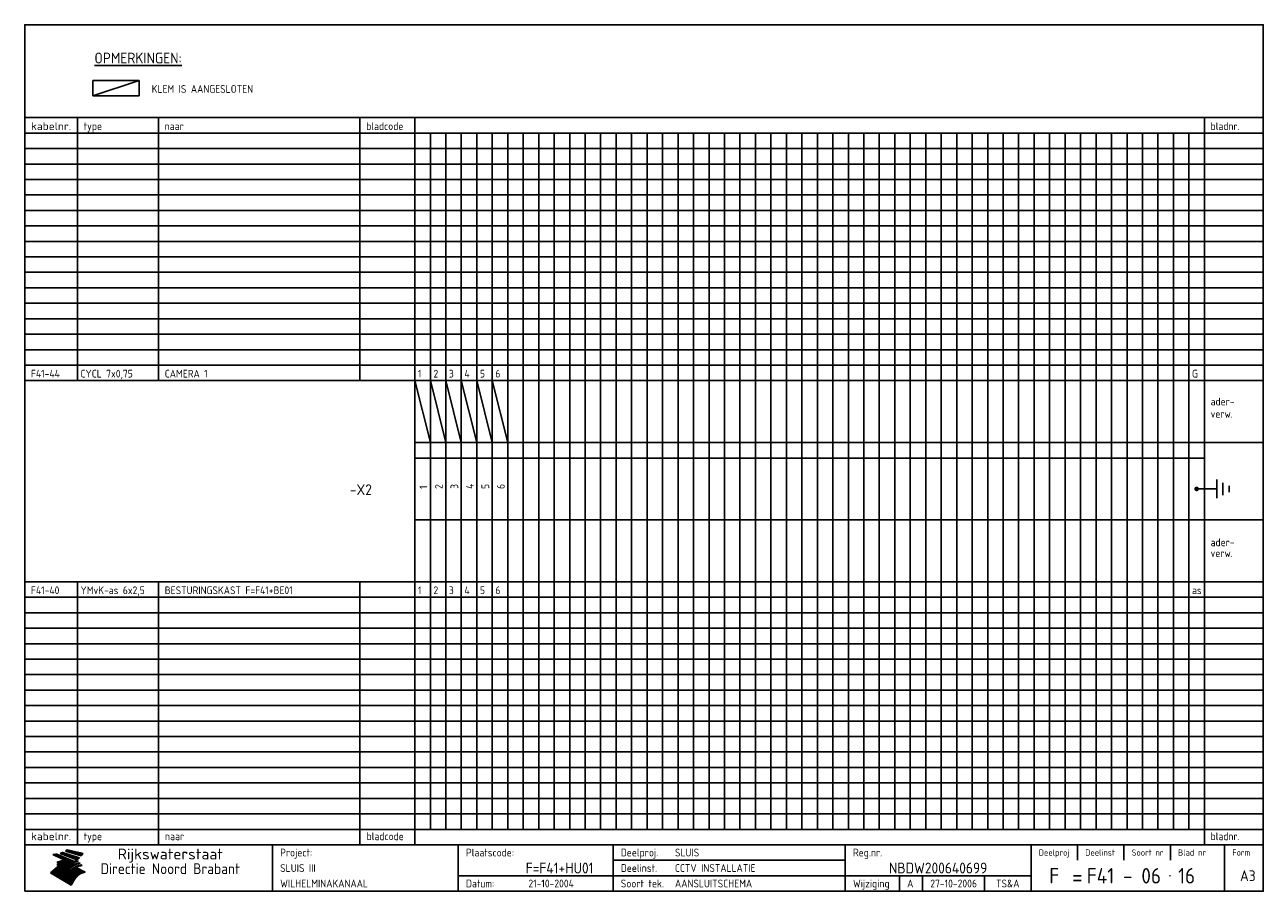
# Model space of a CAD drawing. Extents: x 10 to 410, y 10 to 290.
import ezdxf
from ezdxf.enums import TextEntityAlignment as Align

# ---------------------------------------------------------------- set-up
doc = ezdxf.new("R2010")
doc.units = 0
doc.header["$LTSCALE"] = 10
doc.header["$MEASUREMENT"] = 0
doc.layers.get('0').update_dxf_attribs({"linetype": 'CONTINUOUS'})
for name, color, linetype in [('0-25', 7, 'CONTINUOUS'), ('0-35', 2, 'CONTINUOUS'), ('0-50', 3, 'CONTINUOUS'), ('B-25', 7, 'CONTINUOUS'), ('B-35', 2, 'CONTINUOUS')]:
    doc.layers.add(name, color=color, linetype=linetype)
doc.styles.add('ISO', font='iso.shx')
doc.styles.get("Standard").update_dxf_attribs({"font": 'iso.shx'})

# ---------------------------------------------------------------- blocks, each defined once
blk = doc.blocks.new('KADER-A3')
at = {"layer": '0-25'}
for p, q in [((410, 35), (10, 35)), ((410, 30), (10, 30)), ((350, 25), (350, 20)), ((365, 25), (365, 20)), ((380, 25), (380, 20)), ((200, 20), (275, 20)), ((150, 15), (335, 15)), ((292.5, 15), (292.5, 10)), ((300, 15), (300, 10)), ((320, 15), (320, 10))]:
    blk.add_line(p, q, dxfattribs=at)
at = {"layer": '0-25', "color": 7}
for p, q in [((19.1, 21.89), (25.12, 19)), ((19.1, 21.89), (25.12, 19)), ((19.17, 21.86), (20.7, 21.86)), ((19.29, 21.8), (20.83, 21.8)), ((19.4, 21.75), (20.96, 21.75)), ((19.52, 21.69), (21.09, 21.69)), ((19.64, 21.63), (21.22, 21.63)), ((19.74, 21.92), (20.56, 21.92)), ((19.75, 21.58), (21.36, 21.58)), ((19.87, 21.52), (21.49, 21.52)), ((19.99, 21.47), (21.62, 21.47)), ((20.11, 21.41), (21.75, 21.41)), ((20.22, 21.35), (21.88, 21.35)), ((20.25, 21.97), (20.43, 21.97)), ((20.34, 21.3), (22.02, 21.3)), ((20.38, 21.99), (26.02, 19.59)), ((20.38, 21.99), (26.02, 19.59)), ((20.46, 21.24), (22.15, 21.24)), ((20.57, 21.18), (22.28, 21.18)), ((20.69, 21.13), (22.41, 21.13)), ((20.81, 21.07), (22.55, 21.07)), ((20.92, 21.02), (22.68, 21.02)), ((21.04, 20.96), (22.81, 20.96)), ((21.16, 20.9), (22.94, 20.9)), ((21.27, 20.85), (23.07, 20.85)), ((21.39, 20.79), (23.21, 20.79)), ((21.47, 22.25), (26.83, 20.19)), ((21.47, 22.25), (26.83, 20.19)), ((21.49, 22.25), (23.07, 22.25)), ((21.51, 20.73), (23.34, 20.73)), ((21.6, 22.2), (23.25, 22.2)), ((21.63, 20.68), (23.47, 20.68)), ((21.65, 22.31), (22.89, 22.31)), ((21.74, 20.62), (23.6, 20.62)), ((21.75, 22.14), (23.42, 22.14)), ((21.8, 22.37), (22.71, 22.37)), ((21.86, 20.57), (23.73, 20.57)), ((21.9, 22.08), (23.6, 22.08)), ((21.94, 22.42), (22.53, 22.42)), ((21.98, 20.51), (23.87, 20.51)), ((22.04, 22.03), (23.78, 22.03)), ((22.06, 22.48), (22.36, 22.48)), ((22.09, 20.45), (24, 20.45)), ((22.18, 22.53), (27.65, 20.8)), ((22.18, 22.53), (27.65, 20.8)), ((22.19, 21.97), (23.96, 21.97)), ((22.21, 20.4), (24.13, 20.4)), ((22.33, 20.34), (24.26, 20.34)), ((22.34, 21.92), (24.13, 21.92)), ((22.37, 20), (23.08, 20)), ((22.44, 20.28), (24.4, 20.28)), ((22.48, 21.86), (24.31, 21.86)), ((22.49, 20.06), (23.04, 20.06)), ((22.56, 20.23), (24.53, 20.23)), ((22.61, 20.12), (22.93, 20.12)), ((22.63, 21.8), (24.49, 21.8)), ((22.68, 20.17), (24.66, 20.17)), ((22.71, 20.17), (22.82, 20.17)), ((23.11, 20.02), (22.77, 20.2)), ((23.11, 20.02), (22.77, 20.2)), ((22.78, 21.75), (24.67, 21.75)), ((22.79, 20.12), (24.79, 20.12)), ((22.91, 20.06), (24.92, 20.06)), ((22.92, 21.69), (24.85, 21.69)), ((23.03, 20), (25.06, 20)), ((23.07, 21.63), (25.02, 21.63)), ((23.14, 22.99), (28.22, 21.46)), ((23.14, 22.99), (28.22, 21.46)), ((23.15, 22.98), (25.33, 22.98)), ((23.22, 21.58), (25.2, 21.58)), ((23.23, 23.04), (25.09, 23.04)), ((23.32, 23.1), (24.84, 23.1)), ((23.34, 22.93), (25.57, 22.93)), ((23.36, 21.52), (25.38, 21.52)), ((23.4, 23.15), (24.6, 23.15)), ((23.49, 23.21), (24.36, 23.21)), ((23.51, 21.47), (25.56, 21.47)), ((23.52, 22.87), (25.81, 22.87)), ((23.57, 23.27), (24.12, 23.27)), ((23.64, 23.32), (23.87, 23.32)), ((23.66, 21.41), (25.74, 21.41)), ((23.7, 23.36), (28.82, 22.17)), ((23.7, 23.36), (28.82, 22.17)), ((23.71, 22.82), (26.06, 22.82)), ((23.8, 21.35), (25.91, 21.35)), ((23.9, 22.76), (26.3, 22.76)), ((23.95, 21.3), (26.09, 21.3)), ((24.09, 22.7), (26.54, 22.7)), ((24.09, 21.24), (26.27, 21.24)), ((24.24, 21.18), (26.45, 21.18)), ((24.27, 22.65), (26.78, 22.65)), ((24.39, 21.13), (26.62, 21.13)), ((24.46, 22.59), (27.03, 22.59)), ((24.53, 21.07), (26.8, 21.07)), ((24.65, 22.53), (27.27, 22.53)), ((24.68, 21.02), (26.98, 21.02)), ((24.83, 20.96), (27.16, 20.96)), ((24.84, 22.48), (27.51, 22.48)), ((24.97, 20.9), (27.34, 20.9)), ((25.02, 22.42), (27.75, 22.42)), ((25.12, 20.85), (27.51, 20.85)), ((25.21, 22.37), (28, 22.37)), ((25.27, 20.79), (27.63, 20.79)), ((25.4, 22.31), (28.24, 22.31)), ((25.41, 20.73), (27.57, 20.73)), ((25.56, 20.68), (27.51, 20.68)), ((25.58, 22.25), (28.48, 22.25)), ((25.71, 20.62), (27.44, 20.62)), ((25.77, 22.2), (28.72, 22.2)), ((25.85, 20.57), (27.37, 20.57)), ((25.96, 22.14), (28.79, 22.14)), ((26, 20.51), (27.29, 20.51)), ((26.15, 22.08), (28.75, 22.08)), ((26.15, 20.45), (27.22, 20.45)), ((26.29, 20.4), (27.14, 20.4)), ((26.33, 22.03), (28.71, 22.03)), ((26.44, 20.34), (27.06, 20.34)), ((26.52, 21.97), (28.66, 21.97)), ((26.59, 20.28), (26.97, 20.28)), ((26.71, 21.92), (28.62, 21.92)), ((26.73, 20.23), (26.89, 20.23)), ((26.9, 21.86), (28.57, 21.86)), ((27.08, 21.8), (28.52, 21.8)), ((27.27, 21.75), (28.48, 21.75)), ((27.46, 21.69), (28.43, 21.69)), ((27.65, 21.63), (28.38, 21.63)), ((27.83, 21.58), (28.33, 21.58)), ((28.02, 21.52), (28.28, 21.52)), ((28.21, 21.47), (28.22, 21.47)), ((20.58, 17.88), (18.3, 16)), ((20.58, 17.88), (18.3, 16)), ((24.94, 11.97), (18.3, 16)), ((24.94, 11.97), (18.3, 16)), ((18.31, 16.01), (20.96, 16.01)), ((18.38, 16.07), (21.46, 16.07)), ((18.45, 16.12), (21.88, 16.12)), ((18.52, 16.18), (22.15, 16.18)), ((18.59, 16.23), (22.38, 16.23)), ((18.65, 16.29), (22.58, 16.29)), ((18.72, 16.35), (22.75, 16.35)), ((18.79, 16.4), (22.91, 16.4)), ((18.86, 16.46), (20.6, 16.46)), ((18.93, 16.52), (20.6, 16.52)), ((18.99, 16.57), (20.6, 16.57)), ((19.06, 16.63), (20.6, 16.63)), ((19.13, 16.68), (20.6, 16.68)), ((19.2, 16.74), (20.6, 16.74)), ((19.27, 16.8), (20.6, 16.8)), ((19.33, 16.85), (21.07, 16.85)), ((19.4, 16.91), (21.55, 16.91)), ((19.47, 16.97), (21.88, 16.97)), ((19.54, 17.02), (22.13, 17.02)), ((19.61, 17.08), (22.34, 17.08)), ((19.67, 17.13), (20.6, 17.13)), ((19.74, 17.19), (20.6, 17.19)), ((19.81, 17.25), (20.6, 17.25)), ((19.88, 17.3), (20.6, 17.3)), ((19.95, 17.36), (20.6, 17.36)), ((20.01, 17.42), (20.6, 17.42)), ((20.08, 17.47), (20.93, 17.47)), ((20.15, 17.53), (21.26, 17.53)), ((20.22, 17.58), (21.51, 17.58)), ((20.29, 17.64), (21.72, 17.64)), ((20.35, 17.7), (21.9, 17.7)), ((20.42, 17.75), (22.07, 17.75)), ((20.49, 17.81), (22.22, 17.81)), ((20.56, 17.87), (22.36, 17.87)), ((20.6, 19.11), (20.58, 19.51)), ((20.6, 19.11), (20.58, 19.51)), ((20.58, 19.5), (22.09, 19.5)), ((20.58, 19.44), (21.95, 19.44)), ((20.59, 19.38), (21.79, 19.38)), ((20.59, 19.33), (21.62, 19.33)), ((20.59, 19.27), (21.42, 19.27)), ((20.6, 19.22), (21.2, 19.22)), ((20.6, 19.16), (20.93, 19.16)), ((20.6, 19.11), (20.69, 19.12)), ((20.6, 19.11), (20.69, 19.12)), ((20.6, 18.79), (20.77, 18.81)), ((20.6, 18.79), (20.77, 18.81)), ((20.6, 18.29), (20.6, 18.79)), ((20.6, 18.29), (20.6, 18.79)), ((20.6, 18.77), (22.46, 18.77)), ((20.6, 18.71), (22.33, 18.71)), ((20.6, 18.65), (22.19, 18.65)), ((20.6, 18.6), (22.04, 18.6)), ((20.6, 18.54), (21.87, 18.54)), ((20.6, 18.48), (21.68, 18.48)), ((20.6, 18.43), (21.46, 18.43)), ((20.6, 18.37), (21.21, 18.37)), ((20.6, 18.29), (20.88, 18.32)), ((20.6, 18.29), (20.88, 18.32)), ((20.6, 18.32), (20.87, 18.32)), ((20.6, 17.88), (20.86, 17.91)), ((20.6, 17.88), (20.86, 17.91)), ((20.6, 17.43), (20.97, 17.48)), ((20.6, 17.43), (20.97, 17.48)), ((20.6, 17.43), (20.6, 17.09)), ((20.6, 17.43), (20.6, 17.09)), ((20.6, 17.09), (21.26, 17.16)), ((20.6, 17.09), (21.26, 17.16)), ((20.6, 16.8), (21.37, 16.89)), ((20.6, 16.8), (21.37, 16.89)), ((20.6, 16.8), (20.6, 16.45)), ((20.6, 16.8), (20.6, 16.45)), ((20.6, 16.45), (21.56, 16.56)), ((20.6, 16.45), (21.56, 16.56)), ((20.6, 15.97), (21.67, 16.09)), ((20.6, 15.97), (21.67, 16.09)), ((20.7, 16.46), (23.06, 16.46)), ((20.9, 19.55), (22.23, 19.55)), ((20.9, 18.82), (22.59, 18.82)), ((20.98, 17.92), (22.5, 17.92)), ((21.02, 17.13), (22.53, 17.13)), ((21.19, 19.61), (22.35, 19.61)), ((21.2, 16.52), (23.2, 16.52)), ((21.32, 18.88), (22.71, 18.88)), ((21.32, 17.98), (22.62, 17.98)), ((21.42, 19.67), (22.47, 19.67)), ((21.47, 17.19), (22.7, 17.19)), ((21.59, 18.03), (22.74, 18.03)), ((21.61, 18.93), (22.82, 18.93)), ((21.62, 19.72), (22.59, 19.72)), ((21.72, 16.57), (23.32, 16.57)), ((21.77, 17.25), (22.85, 17.25)), ((21.8, 19.78), (22.69, 19.78)), ((21.8, 18.09), (22.85, 18.09)), ((21.84, 18.99), (22.92, 18.99)), ((21.96, 19.83), (22.79, 19.83)), ((21.99, 18.15), (22.95, 18.15)), ((22.01, 17.3), (22.99, 17.3)), ((22.03, 19.05), (23.03, 19.05)), ((22.1, 16.63), (23.44, 16.63)), ((22.11, 19.89), (22.89, 19.89)), ((22.16, 18.2), (23.05, 18.2)), ((22.21, 19.1), (23.12, 19.1)), ((22.21, 17.36), (23.12, 17.36)), ((22.24, 19.95), (22.99, 19.95)), ((22.31, 18.26), (23.15, 18.26)), ((22.36, 19.16), (23.22, 19.16)), ((22.38, 16.68), (23.56, 16.68)), ((22.39, 17.42), (23.24, 17.42)), ((22.45, 18.32), (23.24, 18.32)), ((22.51, 19.22), (23.3, 19.22)), ((22.56, 17.47), (23.36, 17.47)), ((22.59, 18.37), (23.33, 18.37)), ((22.6, 16.74), (23.66, 16.74)), ((22.64, 19.27), (23.39, 19.27)), ((22.71, 18.43), (23.42, 18.43)), ((22.71, 17.53), (23.47, 17.53)), ((22.77, 19.33), (23.47, 19.33)), ((22.79, 16.8), (23.77, 16.8)), ((22.83, 18.48), (23.5, 18.48)), ((22.84, 17.58), (23.57, 17.58)), ((22.89, 19.38), (23.55, 19.38)), ((22.94, 18.54), (23.58, 18.54)), ((22.96, 16.85), (23.86, 16.85)), ((22.97, 17.64), (23.67, 17.64)), ((23, 19.44), (23.63, 19.44)), ((23.04, 18.6), (23.66, 18.6)), ((23.1, 19.5), (23.72, 19.5)), ((23.1, 17.7), (23.77, 17.7)), ((23.12, 16.91), (23.96, 16.91)), ((23.14, 18.65), (23.74, 18.65)), ((23.15, 19.95), (25.19, 19.95)), ((23.21, 19.55), (23.8, 19.55)), ((23.21, 17.75), (23.86, 17.75)), ((23.21, 16.01), (28.9, 16.01)), ((23.24, 18.71), (23.82, 18.71)), ((23.26, 19.89), (25.32, 19.89)), ((23.26, 16.97), (24.05, 16.97)), ((23.3, 19.61), (23.88, 19.61)), ((23.32, 17.81), (23.95, 17.81)), ((23.33, 18.77), (23.91, 18.77)), ((23.37, 16.07), (29.08, 16.07)), ((23.38, 19.83), (25.45, 19.83)), ((23.39, 19.67), (23.81, 19.67)), ((23.39, 17.02), (24.14, 17.02)), ((23.42, 18.82), (23.99, 18.82)), ((23.42, 17.87), (24.03, 17.87)), ((23.45, 19.7), (23.58, 19.79)), ((23.45, 19.7), (23.58, 19.79)), ((23.48, 19.72), (23.7, 19.72)), ((23.5, 19.78), (25.58, 19.78)), ((23.51, 18.88), (24.07, 18.88)), ((23.51, 16.12), (29.27, 16.12)), ((23.52, 17.92), (24.11, 17.92)), ((23.52, 17.08), (24.22, 17.08)), ((23.54, 18.9), (24.3, 19.42)), ((23.54, 18.9), (24.3, 19.42)), ((23.56, 19.78), (23.59, 19.78)), ((23.56, 19.39), (23.9, 19.62)), ((23.56, 19.39), (23.9, 19.62)), ((23.58, 19.79), (23.9, 19.62)), ((23.58, 19.79), (23.9, 19.62)), ((23.59, 18.93), (24.15, 18.93)), ((23.61, 19.72), (25.72, 19.72)), ((23.62, 17.98), (24.2, 17.98)), ((23.63, 17.13), (24.3, 17.13)), ((23.65, 18.59), (24.62, 19.25)), ((23.65, 18.59), (24.62, 19.25)), ((29.41, 16.17), (23.65, 16.17)), ((23.67, 18.99), (24.23, 18.99)), ((23.71, 18.03), (24.28, 18.03)), ((23.73, 19.67), (25.85, 19.67)), ((23.75, 19.05), (24.32, 19.05)), ((23.75, 17.19), (24.38, 17.19)), ((23.77, 16.23), (29.47, 16.23)), ((23.79, 18.09), (24.36, 18.09)), ((23.83, 19.1), (24.4, 19.1)), ((23.85, 19.61), (25.98, 19.61)), ((23.85, 17.25), (24.46, 17.25)), ((23.88, 18.15), (24.44, 18.15)), ((23.89, 16.29), (29.36, 16.29)), ((23.92, 19.16), (24.48, 19.16)), ((23.94, 18.19), (25.23, 19.07)), ((23.94, 18.19), (25.23, 19.07)), ((23.95, 17.3), (24.55, 17.3)), ((23.96, 19.55), (25.96, 19.55)), ((23.96, 18.2), (24.53, 18.2)), ((24, 19.22), (24.56, 19.22)), ((24, 16.35), (29.24, 16.35)), ((24.04, 18.26), (24.61, 18.26)), ((24.05, 17.36), (24.63, 17.36)), ((24.06, 17.88), (25.34, 18.76)), ((24.06, 17.88), (25.34, 18.76)), ((24.08, 19.5), (25.88, 19.5)), ((24.08, 19.27), (24.58, 19.27)), ((24.11, 16.4), (29.13, 16.4)), ((24.13, 18.32), (24.69, 18.32)), ((24.14, 17.42), (24.71, 17.42)), ((24.16, 19.33), (24.47, 19.33)), ((24.2, 19.44), (25.79, 19.44)), ((24.21, 18.37), (24.77, 18.37)), ((24.21, 16.46), (29.02, 16.46)), ((24.23, 17.47), (24.79, 17.47)), ((24.24, 17.48), (25.52, 18.36)), ((24.24, 17.48), (25.52, 18.36)), ((24.25, 19.38), (24.36, 19.38)), ((24.29, 18.43), (24.85, 18.43)), ((24.3, 19.42), (24.62, 19.25)), ((24.3, 19.42), (24.62, 19.25)), ((24.31, 19.38), (25.71, 19.38)), ((24.31, 17.53), (24.87, 17.53)), ((24.31, 16.52), (28.91, 16.52)), ((24.35, 17.17), (25.64, 18.05)), ((24.35, 17.17), (25.64, 18.05)), ((24.37, 18.48), (24.94, 18.48)), ((24.39, 17.58), (24.96, 17.58)), ((24.4, 16.57), (28.79, 16.57)), ((24.43, 19.33), (25.62, 19.33)), ((24.45, 18.54), (25.02, 18.54)), ((24.47, 17.64), (25.04, 17.64)), ((24.49, 16.63), (28.68, 16.63)), ((24.54, 18.6), (25.1, 18.6)), ((24.55, 19.27), (25.54, 19.27)), ((24.56, 17.7), (25.12, 17.7)), ((24.57, 16.68), (28.57, 16.68)), ((24.62, 18.65), (25.18, 18.65)), ((24.63, 16.72), (25.91, 17.6)), ((24.63, 16.72), (25.91, 17.6)), ((24.64, 17.75), (25.2, 17.75)), ((24.66, 16.74), (28.45, 16.74)), ((24.67, 19.22), (25.45, 19.22)), ((24.7, 18.71), (25.27, 18.71)), ((24.72, 17.81), (25.29, 17.81)), ((24.74, 16.8), (28.34, 16.8)), ((24.78, 19.16), (25.37, 19.16)), ((24.78, 18.77), (25.34, 18.77)), ((24.8, 17.87), (25.37, 17.87)), ((24.82, 16.85), (28.23, 16.85)), ((24.87, 18.82), (25.4, 18.82)), ((24.89, 17.92), (25.45, 17.92)), ((24.9, 19.1), (25.28, 19.1)), ((24.9, 16.91), (28.11, 16.91)), ((24.95, 18.88), (25.45, 18.88)), ((24.97, 17.98), (25.53, 17.98)), ((24.99, 16.97), (28, 16.97)), ((25.02, 19.05), (25.2, 19.05)), ((25.03, 18.93), (25.51, 18.93)), ((25.05, 18.03), (25.61, 18.03)), ((25.07, 17.02), (27.89, 17.02)), ((25.11, 18.99), (25.57, 18.99)), ((26.02, 19.59), (25.12, 19)), ((26.02, 19.59), (25.12, 19)), ((25.13, 18.09), (25.68, 18.09)), ((25.15, 17.08), (27.77, 17.08)), ((25.19, 19.05), (25.63, 19.05)), ((25.21, 18.15), (25.75, 18.15)), ((25.23, 17.13), (27.66, 17.13)), ((25.26, 19.1), (25.7, 19.1)), ((25.3, 18.2), (25.82, 18.2)), ((25.31, 17.19), (27.55, 17.19)), ((25.33, 19.16), (25.77, 19.16)), ((25.38, 18.26), (25.89, 18.26)), ((25.39, 19.22), (25.85, 19.22)), ((25.4, 17.25), (27.43, 17.25)), ((25.46, 18.32), (25.97, 18.32)), ((25.47, 19.27), (25.93, 19.27)), ((25.48, 17.3), (27.32, 17.3)), ((25.54, 19.33), (26.03, 19.33)), ((25.54, 18.37), (26.06, 18.37)), ((25.56, 17.36), (27.21, 17.36)), ((25.62, 18.43), (26.14, 18.43)), ((25.63, 19.38), (26.13, 19.38)), ((25.64, 17.42), (27.1, 17.42)), ((25.7, 18.48), (26.24, 18.48)), ((25.72, 19.44), (26.24, 19.44)), ((25.73, 17.47), (26.98, 17.47)), ((25.79, 18.54), (26.34, 18.54)), ((25.81, 17.53), (26.87, 17.53)), ((25.82, 19.5), (26.36, 19.5)), ((25.89, 18.6), (26.46, 18.6)), ((25.89, 17.58), (26.76, 17.58)), ((25.93, 19.55), (26.53, 19.55)), ((25.96, 17.64), (26.64, 17.64)), ((25.99, 18.65), (26.58, 18.65)), ((26.04, 17.7), (26.59, 17.7)), ((26.06, 19.61), (26.85, 19.61)), ((26.1, 18.71), (26.72, 18.71)), ((26.12, 17.75), (26.67, 17.75)), ((26.2, 17.81), (26.76, 17.81)), ((26.21, 19.67), (27.23, 19.67)), ((26.23, 18.77), (26.89, 18.77)), ((26.29, 17.87), (26.86, 17.87)), ((26.37, 18.82), (27.09, 18.82)), ((26.39, 17.92), (26.97, 17.92)), ((26.44, 19.72), (27.18, 19.72)), ((26.49, 17.98), (27.09, 17.98)), ((26.53, 18.88), (27.34, 18.88)), ((26.56, 17.68), (29.54, 16.2)), ((26.56, 17.68), (29.54, 16.2)), ((26.6, 18.03), (27.22, 18.03)), ((26.72, 18.09), (27.38, 18.09)), ((26.73, 18.93), (27.66, 18.93)), ((26.85, 18.15), (27.56, 18.15)), ((26.99, 18.99), (27.9, 18.99)), ((27, 18.2), (27.8, 18.2)), ((27.13, 19.78), (27.25, 19.64)), ((27.13, 19.78), (27.25, 19.64)), ((27.18, 18.26), (28.13, 18.26)), ((27.26, 19.05), (27.84, 19.05)), ((27.39, 18.32), (28.47, 18.32)), ((27.7, 18.37), (28.49, 18.37)), ((27.78, 19.1), (27.93, 18.96)), ((27.78, 19.1), (27.93, 18.96)), ((28, 18.43), (28.44, 18.43)), ((28.29, 15.83), (29.54, 16.2)), ((28.29, 15.83), (29.54, 16.2)), ((28.39, 18.48), (28.54, 18.32)), ((28.39, 18.48), (28.54, 18.32)), ((29.54, 16.2), (29.45, 16.17)), ((29.54, 16.2), (29.45, 16.17)), ((29.46, 16.18), (29.47, 16.18)), ((18.38, 15.95), (20.6, 15.95)), ((18.47, 15.9), (20.6, 15.9)), ((18.57, 15.84), (20.6, 15.84)), ((18.66, 15.78), (20.6, 15.78)), ((18.75, 15.73), (20.6, 15.73)), ((18.85, 15.67), (20.6, 15.67)), ((18.94, 15.62), (20.6, 15.62)), ((19.03, 15.56), (27.83, 15.56)), ((19.12, 15.5), (27.75, 15.5)), ((19.22, 15.45), (27.66, 15.45)), ((19.31, 15.39), (27.58, 15.39)), ((19.4, 15.33), (27.5, 15.33)), ((19.49, 15.28), (27.43, 15.28)), ((19.59, 15.22), (27.36, 15.22)), ((19.68, 15.17), (27.29, 15.17)), ((19.77, 15.11), (27.22, 15.11)), ((19.86, 15.05), (27.15, 15.05)), ((19.96, 15), (27.09, 15)), ((20.05, 14.94), (27.02, 14.94)), ((20.14, 14.88), (26.96, 14.88)), ((20.24, 14.83), (26.9, 14.83)), ((20.33, 14.77), (26.84, 14.77)), ((20.42, 14.72), (26.79, 14.72)), ((20.51, 14.66), (26.73, 14.66)), ((20.6, 15.97), (20.6, 15.58)), ((20.6, 15.97), (20.6, 15.58)), ((20.6, 15.58), (21.95, 15.73)), ((20.6, 15.58), (21.95, 15.73)), ((20.61, 14.6), (26.68, 14.6)), ((20.7, 14.55), (26.62, 14.55)), ((20.79, 14.49), (26.57, 14.49)), ((20.88, 14.43), (26.52, 14.43)), ((20.94, 15.62), (27.92, 15.62)), ((20.98, 14.38), (26.47, 14.38)), ((21.07, 14.32), (26.42, 14.32)), ((21.16, 14.27), (26.38, 14.27)), ((21.25, 14.21), (26.33, 14.21)), ((21.35, 14.15), (26.29, 14.15)), ((21.44, 14.1), (26.24, 14.1)), ((21.45, 15.67), (28.01, 15.67)), ((21.53, 14.04), (26.2, 14.04)), ((21.63, 13.98), (26.16, 13.98)), ((21.72, 13.93), (26.12, 13.93)), ((21.81, 13.87), (26.08, 13.87)), ((21.9, 13.82), (26.04, 13.82)), ((21.96, 15.73), (28.11, 15.73)), ((22, 13.76), (26, 13.76)), ((22.09, 13.7), (25.96, 13.7)), ((22.18, 13.65), (25.93, 13.65)), ((22.27, 13.59), (25.89, 13.59)), ((22.34, 15.78), (28.21, 15.78)), ((22.37, 13.53), (25.86, 13.53)), ((22.46, 13.48), (25.82, 13.48)), ((22.55, 13.42), (25.79, 13.42)), ((22.62, 15.84), (28.33, 15.84)), ((22.65, 13.37), (25.76, 13.37)), ((22.74, 13.31), (25.73, 13.31)), ((22.83, 13.25), (25.69, 13.25)), ((22.84, 15.9), (28.52, 15.9)), ((22.92, 13.2), (25.66, 13.2)), ((23.02, 13.14), (25.63, 13.14)), ((23.04, 15.95), (28.71, 15.95)), ((23.11, 13.08), (25.59, 13.08)), ((23.2, 13.03), (25.56, 13.03)), ((23.29, 12.97), (25.53, 12.97)), ((23.39, 12.92), (25.5, 12.92)), ((23.48, 12.86), (25.46, 12.86)), ((23.57, 12.8), (25.43, 12.8)), ((23.66, 12.75), (25.4, 12.75)), ((23.76, 12.69), (25.36, 12.69)), ((23.85, 12.63), (25.33, 12.63)), ((23.94, 12.58), (25.3, 12.58)), ((24.04, 12.52), (25.26, 12.52)), ((24.13, 12.47), (25.23, 12.47)), ((24.22, 12.41), (25.2, 12.41)), ((24.31, 12.35), (25.17, 12.35)), ((24.41, 12.3), (25.13, 12.3)), ((24.5, 12.24), (25.1, 12.24)), ((24.59, 12.18), (25.07, 12.18)), ((24.68, 12.13), (25.03, 12.13)), ((24.78, 12.07), (25, 12.07)), ((24.87, 12.02), (24.97, 12.02)), ((24.94, 11.97), (25.81, 13.45)), ((24.94, 11.97), (25.81, 13.45))]:
    blk.add_line(p, q, dxfattribs=at)
for centre, radius, start, end in [((19.15, 29.7), 7.8, 269.6055, 279.0886), ((19.15, 29.7), 7.8, 269.6055, 279.0886), ((19.93, 25.38), 5.91, 276.3402, 298.7463), ((19.93, 25.38), 5.91, 276.3402, 298.7463), ((19.84, 25.09), 6.03, 278.129, 302.868), ((19.84, 25.09), 6.03, 278.129, 302.868), ((19.84, 27.26), 5.27, 288.0217, 296.3084), ((19.84, 27.26), 5.27, 288.0217, 296.3084), ((20.49, 27.56), 5.28, 300.0654, 307.393), ((20.49, 27.56), 5.28, 300.0654, 307.393), ((24.11, 24.7), 5.26, 301.1147, 312.2814), ((24.11, 24.7), 5.26, 301.1147, 312.2814), ((21.95, 27.32), 8.59, 316.9248, 323.1399), ((21.95, 27.32), 8.59, 316.9248, 323.1399), ((20.21, 23.78), 5.91, 273.6149, 304.3803), ((20.21, 23.78), 5.91, 273.6149, 304.3803), ((20.35, 24.56), 5.76, 274.164, 302.5474), ((20.35, 24.56), 5.76, 274.164, 302.5474), ((20.05, 24.28), 6.02, 277.9472, 305.7139), ((20.05, 24.28), 6.02, 277.9472, 305.7139), ((20.04, 23.49), 6.09, 278.8115, 306.4242), ((20.04, 23.49), 6.09, 278.8115, 306.4242), ((20.53, 23.07), 5.96, 277.0519, 304.973), ((20.53, 23.07), 5.96, 277.0519, 304.973), ((20.72, 22.76), 5.91, 276.3402, 304.3803), ((20.72, 22.76), 5.91, 276.3402, 304.3803), ((21.06, 22.34), 5.81, 274.9043, 303.1745), ((21.06, 22.34), 5.81, 274.9043, 303.1745), ((20.82, 22.06), 6.04, 278.1111, 305.8489), ((20.82, 22.06), 6.04, 278.1111, 305.8489), ((21.3, 21.6), 5.91, 276.3402, 304.3803), ((21.3, 21.6), 5.91, 276.3402, 304.3803), ((27.05, 17.17), 2.63, 107.4286, 133.7799), ((27.05, 17.17), 2.63, 107.4286, 133.7799), ((27.45, 16.91), 2.81, 110.4143, 138.7411), ((27.45, 16.91), 2.81, 110.4143, 138.7411), ((27.57, 15.64), 3.4, 98.1566, 126.9045), ((27.57, 15.64), 3.4, 98.1566, 126.9045), ((27.91, 15.54), 3.39, 100.5835, 132.088), ((27.91, 15.54), 3.39, 100.5835, 132.088), ((28.21, 14.74), 3.67, 95.7581, 128.7216), ((28.21, 14.74), 3.67, 95.7581, 128.7216), ((27.01, 16.84), 2.93, 87.7348, 104.8316), ((27.01, 16.84), 2.93, 87.7348, 104.8316), ((27.37, 15.71), 3.93, 91.7838, 103.2817), ((27.37, 15.71), 3.93, 91.7838, 103.2817), ((28.4, 15.05), 3.21, 96.3886, 125.0052), ((28.4, 15.05), 3.21, 96.3886, 125.0052), ((27.82, 16.31), 2.8, 90.634, 105.1984), ((27.82, 16.31), 2.8, 90.634, 105.1984), ((28.19, 15.04), 3.93, 93.8342, 103.2817), ((28.19, 15.04), 3.93, 93.8342, 103.2817), ((28.58, 15.69), 2.8, 93.8141, 105.1984), ((28.58, 15.69), 2.8, 93.8141, 105.1984), ((28.95, 14.41), 3.93, 96.0135, 103.2817), ((28.95, 14.41), 3.93, 96.0135, 103.2817), ((31.24, 10.26), 6.3, 117.9568, 149.6251), ((31.24, 10.26), 6.3, 117.9568, 149.6251)]:
    blk.add_arc(centre, radius, start, end, dxfattribs=at)
at = {"layer": '0-35'}
for p, q in [((90, 25), (90, 10)), ((150, 25), (150, 10)), ((200, 25), (200, 10)), ((275, 25), (275, 10)), ((335, 25), (335, 10)), ((397.5, 25), (397.5, 10))]:
    blk.add_line(p, q, dxfattribs=at)
at = {"layer": '0-50'}
for p, q in [((10, 25), (410, 25)), ((348.75, 15), (351.25, 15)), ((348.75, 13.5), (351.25, 13.5))]:
    blk.add_line(p, q, dxfattribs=at)
blk.add_lwpolyline([(10, 10), (410, 10), (410, 290), (10, 290)], close=True, dxfattribs=at)
at = {"layer": '0-50', "const_width": 0.25}
blk.add_lwpolyline([(379.75, 15, 1), (380, 15, 1)], format="xyb", close=True, dxfattribs=at)
at = {"layer": '0-25', "style": 'ISO'}
for s, height, p in [('Project:', 2.5, (92.5, 22.5)), ('Plaatscode:', 2.5, (152.5, 22.5)), ('Deelproj.', 2.5, (202.5, 22.5)), ('Reg.nr.', 2.5, (277.5, 22.5)), ('Deelproj', 2, (337.5, 22.5)), ('Deelinst', 2, (352.5, 22.5)), ('Soort nr', 2, (367.5, 22.5)), ('Blad nr', 2, (382.5, 22.5)), ('Form', 2, (400, 22.5)), ('Deelinst.', 2.5, (202.5, 17.5)), ('Datum:', 2.5, (152.5, 12.5)), ('Soort tek.', 2.5, (202.5, 12.5)), ('Wijziging', 2.5, (277.5, 12.5))]:
    blk.add_text(s, height=height, dxfattribs=at).set_placement(p, align=Align.MIDDLE_LEFT)
for tag, p in [('N', (220, 22.5)), ('B', (92.5, 17.5)), ('P', (220, 17.5)), ('C', (92.5, 12.5)), ('U', (220, 12.5)), ('REV', (295, 12.5))]:
    blk.add_attdef(tag, text='', height=2.5, dxfattribs=at).set_placement(p, align=Align.MIDDLE_LEFT)
for tag, p in [('W', (180, 12.5)), ('Z', (310, 12.5)), ('Y', (327.5, 12.5))]:
    blk.add_attdef(tag, text='', height=2.5, dxfattribs=at).set_placement(p, align=Align.MIDDLE)
at = {"layer": '0-35', "style": 'ISO', "width": 1.00614}
blk.add_text('Rijkswaterstaat', height=3.5, dxfattribs=at).set_placement((40, 20.28), (74, 20.28), align=Align.FIT)
at = {"layer": '0-35', "color": 2, "style": 'ISO', "width": 0.948867}
blk.add_text('Directie Noord Brabant', height=3.5, dxfattribs=at).set_placement((34.5, 15.53), (79.5, 15.53), align=Align.FIT)
at = {"layer": '0-35', "style": 'ISO'}
for tag, p in [('X', (178.5, 17.5)), ('FORM', (402.5, 15))]:
    blk.add_attdef(tag, text='', height=3.5, dxfattribs=at).set_placement(p, align=Align.MIDDLE_LEFT)
blk.add_attdef('RNR', text='', height=3.5, dxfattribs=at).set_placement((305, 17.5), align=Align.MIDDLE)
at = {"layer": '0-50', "style": 'ISO'}
for tag, p in [('M', (342.5, 15)), ('O', (365, 15))]:
    blk.add_attdef(tag, text='', height=5, dxfattribs=at).set_placement(p, align=Align.MIDDLE)
blk.add_attdef('Q', text='', height=5, dxfattribs=at).set_placement((382.5, 15), align=Align.MIDDLE_LEFT)

msp = doc.modelspace()

# ---------------------------------------------------------------- linework, layer by layer
for p, q in [((136, 175), (141, 155)), ((141, 175), (146, 155)), ((146, 175), (151, 155)), ((151, 175), (156, 155)), ((156, 175), (161, 155)), ((161, 175), (166, 155))]:
    msp.add_line(p, q)
at = {"layer": '0-25'}
for p, q in [((10, 260), (410, 260)), ((10, 255), (410, 255)), ((141, 255), (141, 175)), ((146, 255), (146, 175)), ((151, 255), (151, 175)), ((156, 255), (156, 175)), ((161, 255), (161, 30)), ((166, 255), (166, 175)), ((171, 255), (171, 175)), ((176, 255), (176, 175)), ((181, 255), (181, 175)), ((186, 255), (186, 30)), ((191, 255), (191, 175)), ((196, 255), (196, 175)), ((201, 255), (201, 175)), ((206, 255), (206, 175)), ((211, 255), (211, 30)), ((216, 255), (216, 175)), ((221, 255), (221, 175)), ((226, 255), (226, 175)), ((231, 255), (231, 175)), ((236, 255), (236, 30)), ((241, 255), (241, 175)), ((246, 255), (246, 175)), ((251, 255), (251, 175)), ((256, 255), (256, 175)), ((261, 255), (261, 30)), ((266, 255), (266, 175)), ((271, 255), (271, 175)), ((276, 255), (276, 175)), ((281, 255), (281, 175)), ((286, 255), (286, 30)), ((291, 255), (291, 175)), ((296, 255), (296, 175)), ((301, 255), (301, 175)), ((306, 255), (306, 175)), ((311, 255), (311, 30)), ((316, 255), (316, 175)), ((321, 255), (321, 175)), ((326, 255), (326, 175)), ((331, 255), (331, 175)), ((336, 255), (336, 30)), ((341, 255), (341, 175)), ((346, 255), (346, 175)), ((351, 255), (351, 175)), ((356, 255), (356, 175)), ((361, 255), (361, 30)), ((366, 255), (366, 175)), ((371, 255), (371, 175)), ((376, 255), (376, 175)), ((381, 255), (381, 175)), ((386, 255), (386, 30)), ((10, 250), (410, 250)), ((10, 245), (410, 245)), ((10, 240), (410, 240)), ((10, 235), (410, 235)), ((10, 230), (410, 230)), ((10, 225), (410, 225)), ((10, 220), (410, 220)), ((10, 215), (410, 215)), ((10, 210), (410, 210)), ((10, 205), (410, 205)), ((10, 200), (410, 200)), ((10, 195), (410, 195)), ((10, 190), (410, 190)), ((10, 185), (410, 185)), ((10, 180), (410, 180)), ((10, 175), (410, 175)), ((141, 175), (141, 110)), ((146, 175), (146, 110)), ((151, 175), (151, 110)), ((156, 175), (156, 110)), ((166, 175), (166, 110)), ((171, 175), (171, 110)), ((176, 175), (176, 110)), ((181, 175), (181, 110)), ((191, 175), (191, 110)), ((196, 175), (196, 110)), ((201, 175), (201, 110)), ((206, 175), (206, 110)), ((216, 175), (216, 110)), ((221, 175), (221, 110)), ((226, 175), (226, 110)), ((231, 175), (231, 110)), ((241, 175), (241, 110)), ((246, 175), (246, 110)), ((251, 175), (251, 110)), ((256, 175), (256, 110)), ((266, 175), (266, 110)), ((271, 175), (271, 110)), ((276, 175), (276, 110)), ((281, 175), (281, 110)), ((291, 175), (291, 110)), ((296, 175), (296, 110)), ((301, 175), (301, 110)), ((306, 175), (306, 110)), ((316, 175), (316, 110)), ((321, 175), (321, 110)), ((326, 175), (326, 110)), ((331, 175), (331, 110)), ((341, 175), (341, 110)), ((346, 175), (346, 110)), ((351, 175), (351, 110)), ((356, 175), (356, 110)), ((366, 175), (366, 110)), ((371, 175), (371, 110)), ((376, 175), (376, 110)), ((381, 175), (381, 110)), ((136, 150), (391, 150)), ((389, 140), (395, 140)), ((395, 143), (395, 137)), ((397, 142), (397, 138)), ((399, 141), (399, 139)), ((10, 110), (410, 110)), ((141, 110), (141, 30)), ((146, 110), (146, 30)), ((151, 110), (151, 30)), ((156, 110), (156, 30)), ((166, 110), (166, 30)), ((171, 110), (171, 30)), ((176, 110), (176, 30)), ((181, 110), (181, 30)), ((191, 110), (191, 30)), ((196, 110), (196, 30)), ((201, 110), (201, 30)), ((206, 110), (206, 30)), ((216, 110), (216, 30)), ((221, 110), (221, 30)), ((226, 110), (226, 30)), ((231, 110), (231, 30)), ((241, 110), (241, 30)), ((246, 110), (246, 30)), ((251, 110), (251, 30)), ((256, 110), (256, 30)), ((266, 110), (266, 30)), ((271, 110), (271, 30)), ((276, 110), (276, 30)), ((281, 110), (281, 30)), ((291, 110), (291, 30)), ((296, 110), (296, 30)), ((301, 110), (301, 30)), ((306, 110), (306, 30)), ((316, 110), (316, 30)), ((321, 110), (321, 30)), ((326, 110), (326, 30)), ((331, 110), (331, 30)), ((341, 110), (341, 30)), ((346, 110), (346, 30)), ((351, 110), (351, 30)), ((356, 110), (356, 30)), ((366, 110), (366, 30)), ((371, 110), (371, 30)), ((376, 110), (376, 30)), ((381, 110), (381, 30)), ((10, 105), (410, 105)), ((10, 100), (410, 100)), ((10, 95), (410, 95)), ((10, 90), (410, 90)), ((10, 85), (410, 85)), ((10, 80), (410, 80)), ((10, 75), (410, 75)), ((10, 70), (410, 70)), ((10, 65), (410, 65)), ((10, 60), (410, 60)), ((10, 55), (410, 55)), ((10, 50), (410, 50)), ((10, 45), (410, 45)), ((10, 40), (410, 40))]:
    msp.add_line(p, q, dxfattribs=at)
at = {"layer": '0-25', "const_width": 0.75}
msp.add_lwpolyline([(388.12, 140, 1), (388.88, 140, 1)], format="xyb", close=True, dxfattribs=at)
at = {"layer": '0-35'}
for p, q in [((32, 272), (32, 267)), ((47, 272), (32, 272)), ((32, 267), (47, 272)), ((47, 267), (47, 272)), ((32, 267), (47, 267)), ((27, 260), (27, 175)), ((53.21, 260), (53.21, 175)), ((118.27, 260), (118.27, 175)), ((136, 260), (136, 25)), ((391, 260), (391, 25)), ((136, 155), (410, 155)), ((136, 130), (410, 130)), ((27, 110), (27, 25)), ((53.21, 110), (53.21, 25)), ((118.27, 110), (118.27, 25))]:
    msp.add_line(p, q, dxfattribs=at)

# ---------------------------------------------------------------- block references
ref = msp.add_blockref('KADER-A3', (0, 0))
ref.add_attrib('B', 'SLUIS III', dxfattribs={"layer": '0-25', "height": 2.5, "style": 'ISO'}).set_placement((92.5, 17.5), align=Align.MIDDLE_LEFT)
ref.add_attrib('C', 'WILHELMINAKANAAL', dxfattribs={"layer": '0-25', "height": 2.5, "style": 'ISO'}).set_placement((92.5, 12.5), align=Align.MIDDLE_LEFT)
ref.add_attrib('N', 'SLUIS', dxfattribs={"layer": '0-25', "height": 2.5, "style": 'ISO'}).set_placement((220, 22.5), align=Align.MIDDLE_LEFT)
ref.add_attrib('P', 'CCTV INSTALLATIE', dxfattribs={"layer": '0-25', "height": 2.5, "style": 'ISO'}).set_placement((220, 17.5), align=Align.MIDDLE_LEFT)
ref.add_attrib('U', 'AANSLUITSCHEMA', dxfattribs={"layer": '0-25', "height": 2.5, "style": 'ISO'}).set_placement((220, 12.5), align=Align.MIDDLE_LEFT)
ref.add_attrib('M', 'F', dxfattribs={"layer": '0-50', "height": 5, "style": 'ISO'}).set_placement((342.5, 15), align=Align.MIDDLE)
ref.add_attrib('O', 'F41 - 06', dxfattribs={"layer": '0-50', "height": 5, "style": 'ISO'}).set_placement((365, 15), align=Align.MIDDLE)
ref.add_attrib('Q', '16', dxfattribs={"layer": '0-50', "height": 5, "style": 'ISO'}).set_placement((382.5, 15), align=Align.MIDDLE_LEFT)
ref.add_attrib('X', 'F=F41+HU01', dxfattribs={"layer": '0-35', "height": 3.5, "style": 'ISO'}).set_placement((171.81, 17.5), align=Align.MIDDLE_LEFT)
ref.add_attrib('RNR', 'NBDW200640699', dxfattribs={"layer": '0-35', "height": 3.5, "style": 'ISO'}).set_placement((305, 17.5), align=Align.MIDDLE)
ref.add_attrib('W', '21-10-2004', dxfattribs={"layer": '0-25', "height": 2.5, "style": 'ISO'}).set_placement((180, 12.5), align=Align.MIDDLE)
ref.add_attrib('FORM', 'A3', dxfattribs={"layer": '0-35', "height": 3.5, "style": 'ISO'}).set_placement((402.5, 15), align=Align.MIDDLE_LEFT)
ref.add_attrib('REV', 'A', dxfattribs={"layer": '0-25', "height": 2.5, "style": 'ISO'}).set_placement((295, 12.5), align=Align.MIDDLE_LEFT)
ref.add_attrib('Z', '27-10-2006', dxfattribs={"layer": '0-25', "height": 2.5, "style": 'ISO'}).set_placement((310, 12.5), align=Align.MIDDLE)
ref.add_attrib('Y', 'TS&A', dxfattribs={"layer": '0-25', "height": 2.5, "style": 'ISO'}).set_placement((327.5, 12.5), align=Align.MIDDLE)

# ---------------------------------------------------------------- texts
at = {"layer": 'B-25'}
for s, p in [('KLEM IS AANGESLOTEN', (51, 268)), ('F41-44', (12, 176)), ('CYCL 7x0,75', (28, 176)), ('CAMERA 1', (55.21, 176)), ('1', (137, 176)), ('2', (142, 176)), ('3', (147, 176)), ('4', (152, 176)), ('5', (157, 176)), ('6', (162, 176)), ('G', (387, 176)), ('F41-40', (12, 106)), ('YMvK-as 6x2,5', (28, 106)), ('BESTURINGSKAST F=F41+BE01', (55.21, 106)), ('1', (137, 106)), ('2', (142, 106)), ('3', (147, 106)), ('4', (152, 106)), ('5', (157, 106)), ('6', (162, 106)), ('as', (387, 106)), ('.', (387, 106))]:
    msp.add_text(s, height=2.5, dxfattribs=at).set_placement(p)
at = {"layer": 'B-25', "style": 'ISO', "width": 1.11828}
for p, p2 in [((12, 256), (25, 256)), ((12, 26.5), (25, 26.5))]:
    msp.add_text('kabelnr.', height=2.5, dxfattribs=at).set_placement(p, p2, align=Align.FIT)
at = {"layer": 'B-25', "style": 'ISO'}
for s, p in [('type', (29, 256)), ('naar', (55.21, 256)), ('bladcode', (120.27, 256)), ('bladnr.', (393, 256)), ('ader-', (393, 167)), ('verw.', (393, 163)), ('ader-', (393, 121.5)), ('verw.', (393, 118)), ('type', (29, 26.5)), ('naar', (55.32, 26.5)), ('bladcode', (120.4, 26.5)), ('bladnr.', (393, 26.5))]:
    msp.add_text(s, height=2.5, dxfattribs=at).set_placement(p)
at = {"layer": 'B-25'}
for s, p in [('1', (140, 140)), ('2', (145, 140)), ('3', (150, 140)), ('4', (155, 140)), ('5', (160, 140)), ('6', (165, 140))]:
    msp.add_text(s, height=2.5, rotation=90, dxfattribs=at).set_placement(p)
at = {"layer": 'B-35'}
for s, p in [('%%UOPMERKINGEN:', (32.5, 277.5)), ('-X2', (115, 138))]:
    msp.add_text(s, height=3.5, dxfattribs=at).set_placement(p)

doc.saveas('drawing.dxf')
